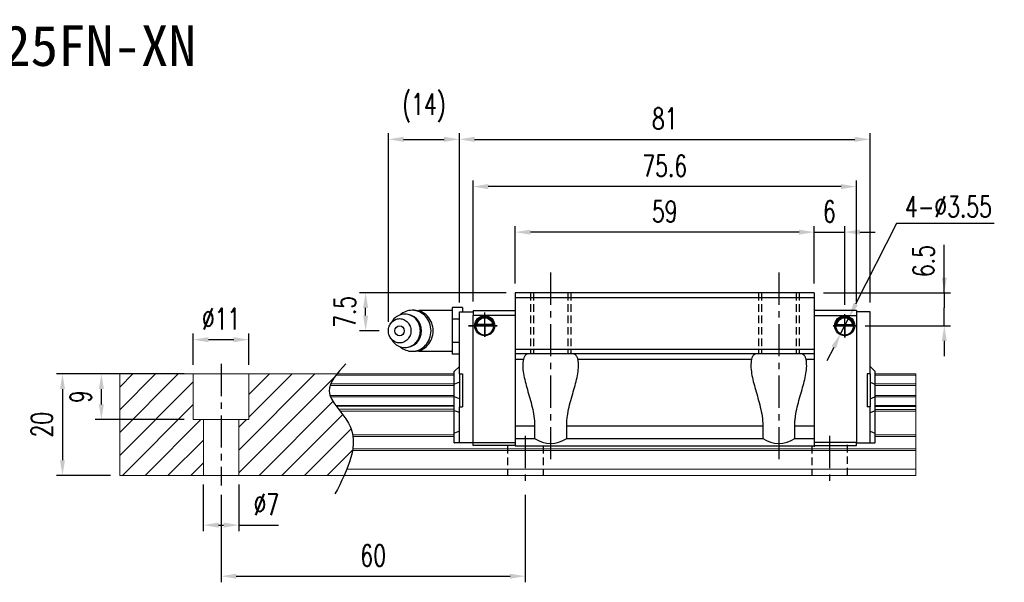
# Model space of a CAD drawing. Header units: millimetres. Extents: x 28 to 364, y 365 to 615.
# Tile 3 of 3: x 170 to 364, y 365 to 476. Entities that reach past the tile are written whole.
import ezdxf
from ezdxf.enums import TextEntityAlignment as Align

# ---------------------------------------------------------------- set-up
doc = ezdxf.new("R2010")
doc.units = ezdxf.units.MM
doc.header["$PDSIZE"] = -1
doc.linetypes.add('CENTER', pattern=[10.16, 6.35, -1.27, 1.27, -1.27])
doc.linetypes.add('DASHED', pattern=[0.75, 0.5, -0.25])
for name, color, linetype in [('2', 7, 'Continuous'), ('CHA', 7, 'Continuous'), ('CL', 1, 'CENTER'), ('DIM', 4, 'Continuous'), ('HID', 2, 'DASHED'), ('OUT', 3, 'Continuous')]:
    doc.layers.add(name, color=color, linetype=linetype)
doc.styles.add('DIM-7', font='SIMPLEX.shx', dxfattribs={"width": 0.7, "bigfont": 'chineset.shx'})
doc.styles.add('T', font='kaiu.ttf')
doc.dimstyles.new('CNS', dxfattribs={"dimtxt": 3.5, "dimasz": 2.5, "dimexe": 1, "dimexo": 1.5, "dimgap": 0.09, "dimtad": 0, "dimdsep": 46, "dimtxsty": 'DIM-7', "dimcen": 0.09, "dimclrd": 1, "dimclre": 1, "dimclrt": 4, "dimadec": 0, "dimazin": 0, "dimtfac": 1, "dimtix": 1, "dimtmove": 2, "dimatfit": 3, "dimfxl": 1, "dimtvp": 0.971429, "dimtolj": 1, "dimarcsym": 0})
doc.dimstyles.new('CNSx1 (指線專用)', dxfattribs={"dimscale": 0.8, "dimtxt": 3.5, "dimasz": 2.5, "dimexe": 1, "dimexo": 1.5, "dimgap": 1, "dimtad": 1, "dimtih": 1, "dimtoh": 1, "dimdsep": 46, "dimtxsty": 'DIM-7', "dimcen": 0.09, "dimclrd": 256, "dimclre": 256, "dimclrt": 4, "dimadec": 0, "dimazin": 0, "dimtfac": 1, "dimtix": 1, "dimtmove": 1, "dimatfit": 3, "dimfxl": 1, "dimtvp": 0.971429, "dimtolj": 1, "dimarcsym": 0})

# ---------------------------------------------------------------- blocks, each defined once
blk = doc.blocks.new('*D13')
at = {"layer": 'DEFPOINTS', "color": 0}
for p in [(204.42, 413.12), (204.42, 406.37), (215.42, 406.37)]:
    blk.add_point(p, dxfattribs=at)
at = {"layer": 'DIM', "color": 7, "lineweight": -2}
for p, q in [((204.42, 408.17), (204.42, 414.32)), ((215.42, 408.17), (215.42, 414.32)), ((212.42, 413.12), (207.42, 413.12))]:
    blk.add_line(p, q, dxfattribs=at)
at = {"layer": 'DIM', "color": 7}
for points in [[(207.42, 413.62), (207.42, 412.62), (204.42, 413.12)], [(212.42, 413.62), (212.42, 412.62), (215.42, 413.12)]]:
    blk.add_solid(points, dxfattribs=at)
at = {"layer": 'DIM', "color": 7, "insert": (209.92, 417.2), "char_height": 4.2, "attachment_point": 5, "style": 'DIM-7'}
blk.add_mtext('\\A1;%%C11', dxfattribs=at)
blk = doc.blocks.new('*D14')
at = {"layer": 'DEFPOINTS', "color": 0}
for p in [(206.42, 386.37), (213.42, 386.37), (213.42, 376.57)]:
    blk.add_point(p, dxfattribs=at)
at = {"layer": 'DIM', "color": 7, "lineweight": -2}
for p, q in [((206.42, 384.57), (206.42, 375.37)), ((213.42, 384.57), (213.42, 375.37)), ((209.42, 376.57), (210.42, 376.57)), ((213.42, 376.57), (221.26, 376.57))]:
    blk.add_line(p, q, dxfattribs=at)
at = {"layer": 'DIM', "color": 7}
for points in [[(209.42, 377.07), (209.42, 376.07), (206.42, 376.57)], [(210.42, 377.07), (210.42, 376.07), (213.42, 376.57)]]:
    blk.add_solid(points, dxfattribs=at)
at = {"layer": 'DIM', "color": 7, "insert": (218.84, 380.65), "char_height": 4.2, "attachment_point": 5, "style": 'DIM-7'}
blk.add_mtext('\\A1;%%C7', dxfattribs=at)
blk = doc.blocks.new('*D15')
at = {"layer": 'DEFPOINTS', "color": 0}
for p in [(186.31, 406.37), (204.42, 406.37), (204.42, 397.37)]:
    blk.add_point(p, dxfattribs=at)
at = {"layer": 'DIM', "color": 7, "lineweight": -2}
for p, q in [((202.62, 406.37), (185.11, 406.37)), ((186.31, 400.37), (186.31, 403.37)), ((202.62, 397.37), (185.11, 397.37))]:
    blk.add_line(p, q, dxfattribs=at)
at = {"layer": 'DIM', "color": 7}
for points in [[(185.81, 403.37), (186.81, 403.37), (186.31, 406.37)], [(185.81, 400.37), (186.81, 400.37), (186.31, 397.37)]]:
    blk.add_solid(points, dxfattribs=at)
at = {"layer": 'DIM', "color": 7, "insert": (182.23, 401.87), "char_height": 4.2, "attachment_point": 5, "rotation": 90, "style": 'DIM-7'}
blk.add_mtext('\\A1;9', dxfattribs=at)
blk = doc.blocks.new('*D16')
at = {"layer": 'DEFPOINTS', "color": 0}
for p in [(209.92, 384.37), (269.92, 384.37), (269.92, 366.5)]:
    blk.add_point(p, dxfattribs=at)
at = {"layer": 'DIM', "color": 7, "lineweight": -2}
for p, q in [((209.92, 382.57), (209.92, 365.3)), ((269.92, 382.57), (269.92, 365.3)), ((212.92, 366.5), (266.92, 366.5))]:
    blk.add_line(p, q, dxfattribs=at)
at = {"layer": 'DIM', "color": 7}
for points in [[(212.92, 367), (212.92, 366), (209.92, 366.5)], [(266.92, 367), (266.92, 366), (269.92, 366.5)]]:
    blk.add_solid(points, dxfattribs=at)
at = {"layer": 'DIM', "color": 7, "insert": (239.92, 370.58), "char_height": 4.2, "attachment_point": 5, "style": 'DIM-7'}
blk.add_mtext('\\A1;60', dxfattribs=at)
blk = doc.blocks.new('*D11')
at = {"layer": 'DEFPOINTS', "color": 0}
for p in [(267.92, 434.32), (267.92, 422.37), (326.92, 422.37)]:
    blk.add_point(p, dxfattribs=at)
at = {"layer": 'DIM', "color": 7, "lineweight": -2}
for p, q in [((267.92, 424.17), (267.92, 435.52)), ((326.92, 424.17), (326.92, 435.52)), ((323.92, 434.32), (270.92, 434.32))]:
    blk.add_line(p, q, dxfattribs=at)
at = {"layer": 'DIM', "color": 7}
for points in [[(270.92, 434.82), (270.92, 433.82), (267.92, 434.32)], [(323.92, 434.82), (323.92, 433.82), (326.92, 434.32)]]:
    blk.add_solid(points, dxfattribs=at)
at = {"layer": 'DIM', "color": 7, "insert": (297.42, 438.4), "char_height": 4.2, "attachment_point": 5, "style": 'DIM-7'}
blk.add_mtext('\\A1;59', dxfattribs=at)
blk = doc.blocks.new('*D18')
at = {"layer": 'DEFPOINTS', "color": 0}
for p in [(259.62, 443.29), (259.62, 418.87), (335.22, 418.87)]:
    blk.add_point(p, dxfattribs=at)
at = {"layer": 'DIM', "color": 7, "lineweight": -2}
for p, q in [((259.62, 420.67), (259.62, 444.49)), ((332.22, 443.29), (262.62, 443.29)), ((335.22, 420.67), (335.22, 444.49))]:
    blk.add_line(p, q, dxfattribs=at)
at = {"layer": 'DIM', "color": 7}
for points in [[(262.62, 443.79), (262.62, 442.79), (259.62, 443.29)], [(332.22, 443.79), (332.22, 442.79), (335.22, 443.29)]]:
    blk.add_solid(points, dxfattribs=at)
at = {"layer": 'DIM', "color": 7, "insert": (297.42, 447.37), "char_height": 4.2, "attachment_point": 5, "style": 'DIM-7'}
blk.add_mtext('\\A1;75.6', dxfattribs=at)
blk = doc.blocks.new('*D20')
at = {"layer": 'DEFPOINTS', "color": 0}
for p in [(326.92, 422.37), (335.14, 415.87), (352.57, 415.87)]:
    blk.add_point(p, dxfattribs=at)
at = {"layer": 'DIM', "color": 7, "lineweight": -2}
for p, q in [((352.57, 422.37), (352.57, 431.81)), ((352.57, 425.37), (352.57, 428.37)), ((328.72, 422.37), (353.77, 422.37)), ((352.57, 422.37), (352.57, 419.37)), ((352.57, 418.87), (352.57, 419.37)), ((352.57, 415.87), (352.57, 418.87)), ((336.94, 415.87), (353.77, 415.87)), ((352.57, 412.87), (352.57, 409.87))]:
    blk.add_line(p, q, dxfattribs=at)
at = {"layer": 'DIM', "color": 7}
for points in [[(352.07, 425.37), (353.07, 425.37), (352.57, 422.37)], [(352.07, 412.87), (353.07, 412.87), (352.57, 415.87)]]:
    blk.add_solid(points, dxfattribs=at)
at = {"layer": 'DIM', "color": 7, "insert": (348.49, 428.62), "char_height": 4.2, "attachment_point": 5, "rotation": 90, "style": 'DIM-7'}
blk.add_mtext('\\A1;6.5', dxfattribs=at)
blk = doc.blocks.new('*D21')
at = {"layer": 'DEFPOINTS', "color": 0}
for p in [(189.92, 406.37), (178.64, 386.37), (189.92, 386.37)]:
    blk.add_point(p, dxfattribs=at)
at = {"layer": 'DIM', "color": 7, "lineweight": -2}
for p, q in [((188.12, 406.37), (177.44, 406.37)), ((178.64, 403.37), (178.64, 389.37)), ((188.12, 386.37), (177.44, 386.37))]:
    blk.add_line(p, q, dxfattribs=at)
at = {"layer": 'DIM', "color": 7}
for points in [[(178.14, 403.37), (179.14, 403.37), (178.64, 406.37)], [(178.14, 389.37), (179.14, 389.37), (178.64, 386.37)]]:
    blk.add_solid(points, dxfattribs=at)
at = {"layer": 'DIM', "color": 7, "insert": (174.56, 396.37), "char_height": 4.2, "attachment_point": 5, "rotation": 90, "style": 'DIM-7'}
blk.add_mtext('\\A1;20', dxfattribs=at)
blk = doc.blocks.new('*D12')
at = {"layer": 'DEFPOINTS', "color": 0}
for p in [(337.92, 452.61), (256.92, 418.62), (337.92, 418.62)]:
    blk.add_point(p, dxfattribs=at)
at = {"layer": 'DIM', "color": 7, "lineweight": -2}
for p, q in [((256.92, 420.42), (256.92, 453.81)), ((259.92, 452.61), (334.92, 452.61)), ((337.92, 420.42), (337.92, 453.81))]:
    blk.add_line(p, q, dxfattribs=at)
at = {"layer": 'DIM', "color": 7}
for points in [[(259.92, 453.11), (259.92, 452.11), (256.92, 452.61)], [(334.92, 453.11), (334.92, 452.11), (337.92, 452.61)]]:
    blk.add_solid(points, dxfattribs=at)
at = {"layer": 'DIM', "color": 7, "insert": (297.42, 456.69), "char_height": 4.2, "attachment_point": 5, "style": 'DIM-7'}
blk.add_mtext('\\A1;81', dxfattribs=at)
blk = doc.blocks.new('*D37')
at = {"layer": 'DEFPOINTS', "color": 0}
for p in [(238.43, 422.37), (267.92, 422.37), (242.92, 414.87)]:
    blk.add_point(p, dxfattribs=at)
at = {"layer": 'DIM', "color": 7, "lineweight": -2}
for p, q in [((266.12, 422.37), (237.23, 422.37)), ((238.43, 417.87), (238.43, 419.37)), ((241.12, 414.87), (237.23, 414.87))]:
    blk.add_line(p, q, dxfattribs=at)
at = {"layer": 'DIM', "color": 7}
for points in [[(237.93, 419.37), (238.93, 419.37), (238.43, 422.37)], [(237.93, 417.87), (238.93, 417.87), (238.43, 414.87)]]:
    blk.add_solid(points, dxfattribs=at)
at = {"layer": 'DIM', "color": 7, "insert": (234.35, 418.62), "char_height": 4.2, "attachment_point": 5, "rotation": 90, "style": 'DIM-7'}
blk.add_mtext('\\A1;7.5', dxfattribs=at)
blk = doc.blocks.new('*D38')
at = {"layer": 'DEFPOINTS', "color": 0}
for p in [(256.92, 452.61), (256.92, 418.62), (242.92, 414.87)]:
    blk.add_point(p, dxfattribs=at)
at = {"layer": 'DIM', "color": 7, "lineweight": -2}
for p, q in [((242.92, 416.67), (242.92, 453.81)), ((245.92, 452.61), (253.92, 452.61)), ((256.92, 420.42), (256.92, 453.81))]:
    blk.add_line(p, q, dxfattribs=at)
at = {"layer": 'DIM', "color": 7}
for points in [[(245.92, 453.11), (245.92, 452.11), (242.92, 452.61)], [(253.92, 453.11), (253.92, 452.11), (256.92, 452.61)]]:
    blk.add_solid(points, dxfattribs=at)
at = {"layer": 'DIM', "color": 7, "insert": (249.92, 458.82), "char_height": 4.2, "attachment_point": 5, "style": 'DIM-7'}
blk.add_mtext('\\A1;(14)', dxfattribs=at)
blk = doc.blocks.new('*D54')
at = {"layer": 'DEFPOINTS', "color": 0}
for p in [(332.92, 434.32), (326.92, 422.37), (332.92, 418.16)]:
    blk.add_point(p, dxfattribs=at)
at = {"layer": 'DIM', "color": 7, "lineweight": -2}
for p, q in [((326.92, 424.17), (326.92, 435.52)), ((332.92, 419.96), (332.92, 435.52)), ((323.92, 434.32), (320.92, 434.32)), ((326.92, 434.32), (332.92, 434.32)), ((335.92, 434.32), (338.92, 434.32))]:
    blk.add_line(p, q, dxfattribs=at)
at = {"layer": 'DIM', "color": 7}
for points in [[(323.92, 434.82), (323.92, 433.82), (326.92, 434.32)], [(335.92, 434.82), (335.92, 433.82), (332.92, 434.32)]]:
    blk.add_solid(points, dxfattribs=at)
at = {"layer": 'DIM', "color": 7, "insert": (329.92, 438.4), "char_height": 4.2, "attachment_point": 5, "style": 'DIM-7'}
blk.add_mtext('\\A1;6', dxfattribs=at)
blk = doc.blocks.new('*D56')
at = {"layer": 'DEFPOINTS', "color": 0}
for p in [(333.73, 417.45), (332.12, 414.28)]:
    blk.add_point(p, dxfattribs=at)
at = {"layer": 'DIM', "color": 0, "lineweight": -2}
for p, q in [((343.16, 436.04), (335.08, 420.13)), ((362.42, 436.04), (343.16, 436.04)), ((332.12, 414.28), (333.73, 417.45)), ((330.76, 411.61), (329.41, 408.93))]:
    blk.add_line(p, q, dxfattribs=at)
at = {"layer": 'DIM', "color": 0}
for points in [[(334.64, 420.35), (335.53, 419.9), (333.73, 417.45)], [(330.32, 411.84), (331.21, 411.38), (332.12, 414.28)]]:
    blk.add_solid(points, dxfattribs=at)
at = {"layer": 'DIM', "color": 0, "insert": (353.39, 439.34), "char_height": 4.2, "attachment_point": 5, "style": 'DIM-7'}
blk.add_mtext('\\A1;4-∅3.55', dxfattribs=at)

msp = doc.modelspace()

# ---------------------------------------------------------------- linework, layer by layer
at = {"layer": '2', "color": 0, "linetype": 'Continuous'}
for p, q in [((257.524, 419.485), (255.524, 419.485)), ((255.524, 419.485), (255.524, 418.331)), ((257.524, 419.485), (257.524, 418.617)), ((248.013, 418.908), (247.598, 418.908)), ((255.524, 418.867), (249.141, 418.867)), ((255.524, 418.331), (255.524, 417.176)), ((256.924, 418.471), (256.924, 418.617)), ((256.924, 418.617), (259.624, 418.617)), ((256.924, 417.263), (256.924, 418.471)), ((259.624, 418.867), (267.923, 418.867)), ((259.624, 418.867), (259.624, 417.867)), ((267.924, 417.867), (259.624, 417.867)), ((259.624, 392.232), (259.624, 417.867)), ((335.224, 418.867), (326.924, 418.867)), ((326.924, 417.867), (335.224, 417.867)), ((335.224, 418.867), (335.224, 417.867)), ((335.224, 418.617), (335.224, 418.471)), ((337.924, 418.617), (335.224, 418.617)), ((335.224, 418.617), (335.224, 417.117)), ((335.224, 418.471), (335.224, 417.263)), ((335.224, 417.867), (335.224, 392.867)), ((337.924, 418.471), (337.924, 418.617)), ((337.924, 417.263), (337.924, 418.471)), ((243.72, 416.825), (243.356, 416.291)), ((256.924, 417.176), (255.524, 417.176)), ((255.524, 417.176), (255.524, 414.867)), ((256.924, 416.91), (256.924, 417.263)), ((256.924, 406.367), (256.924, 416.91)), ((260.149, 415.917), (263.698, 415.917)), ((263.555, 416.05), (260.292, 416.05)), ((263.479, 416.117), (260.369, 416.117)), ((334.698, 415.917), (331.149, 415.917)), ((331.292, 416.05), (334.555, 416.05)), ((331.369, 416.117), (334.479, 416.117)), ((335.224, 417.263), (335.224, 416.91)), ((337.924, 416.91), (337.924, 417.263)), ((337.924, 406.367), (337.924, 416.91)), ((255.524, 414.867), (255.524, 412.557)), ((243.356, 413.442), (243.72, 412.908)), ((256.924, 412.557), (255.524, 412.557)), ((255.524, 412.557), (255.524, 411.403)), ((247.598, 410.825), (248.013, 410.825)), ((249.141, 410.867), (255.524, 410.867)), ((255.524, 411.403), (255.524, 410.248)), ((256.924, 410.248), (255.524, 410.248)), ((256.924, 407.867), (255.974, 406.917)), ((337.924, 407.867), (338.874, 406.917)), ((255.924, 406.867), (255.974, 406.917)), ((255.924, 404.363), (255.924, 406.867)), ((256.924, 406.367), (256.924, 399.867)), ((256.924, 406.367), (257.524, 406.367)), ((257.524, 406.367), (257.524, 399.867)), ((337.324, 406.367), (337.324, 399.867)), ((337.924, 406.367), (337.324, 406.367)), ((337.924, 406.367), (337.924, 399.867)), ((338.924, 406.867), (338.874, 406.917)), ((338.924, 404.363), (338.924, 406.867)), ((255.924, 404.363), (255.974, 404.383)), ((255.924, 401.87), (255.924, 404.363)), ((256.924, 404.757), (255.974, 404.383)), ((337.924, 404.757), (338.874, 404.383)), ((338.924, 404.363), (338.874, 404.383)), ((338.924, 401.87), (338.924, 404.363)), ((255.924, 399.136), (255.924, 401.87)), ((255.924, 401.87), (255.974, 401.851)), ((256.924, 401.477), (255.974, 401.851)), ((337.924, 401.477), (338.874, 401.851)), ((338.924, 401.87), (338.874, 401.851)), ((338.924, 399.136), (338.924, 401.87)), ((255.924, 394.657), (255.924, 399.136)), ((255.924, 399.136), (255.974, 399.116)), ((256.924, 398.742), (255.974, 399.116)), ((256.924, 399.867), (257.524, 399.867)), ((256.924, 394.324), (256.924, 399.867)), ((337.924, 399.867), (337.324, 399.867)), ((337.924, 394.324), (337.924, 399.867)), ((337.924, 398.742), (338.874, 399.116)), ((338.924, 399.136), (338.874, 399.116)), ((338.924, 394.657), (338.924, 399.136)), ((255.924, 394.657), (255.974, 394.678)), ((255.924, 392.767), (255.924, 394.657)), ((256.924, 395.071), (255.974, 394.678)), ((256.924, 393.971), (256.924, 394.324)), ((337.924, 395.071), (338.874, 394.678)), ((337.924, 393.971), (337.924, 394.324)), ((338.924, 394.657), (338.874, 394.678)), ((338.924, 392.767), (338.924, 394.657)), ((255.924, 392.767), (255.974, 392.767)), ((256.924, 392.767), (255.974, 392.767)), ((256.924, 392.913), (256.924, 393.971)), ((256.924, 392.767), (256.924, 392.913)), ((259.624, 392.767), (256.924, 392.767)), ((259.624, 392.867), (267.924, 392.867)), ((335.224, 392.867), (326.924, 392.867)), ((335.224, 392.767), (335.224, 392.913)), ((335.224, 392.367), (335.224, 392.867)), ((335.224, 392.767), (337.924, 392.767)), ((335.224, 392.232), (335.224, 392.367)), ((337.924, 392.913), (337.924, 393.971)), ((337.924, 392.767), (337.924, 392.913)), ((337.924, 392.767), (338.874, 392.767)), ((338.924, 392.767), (338.874, 392.767)), ((267.924, 392.232), (259.624, 392.232)), ((267.924, 392.232), (259.624, 392.232)), ((326.924, 392.232), (335.224, 392.232))]:
    msp.add_line(p, q, dxfattribs=at)
for centre, radius, start, end in [((246.174, 414.867), 3.3, 270, 89.84908), ((249.141, 414.867), 4, 89.99998, 93.25686), ((261.924, 415.867), 1.775, 90, 270), ((261.924, 415.867), 1.775, 270, 90), ((332.924, 415.867), 1.775, 90, 270), ((332.924, 415.867), 1.775, 270, 90), ((249.141, 414.867), 4, 266.21721, 270.00002)]:
    msp.add_arc(centre, radius, start, end, dxfattribs=at)
at = {"layer": '2', "color": 0, "linetype": 'Continuous', "extrusion": (0, 0, -1)}
for centre, radius, start, end in [((-261.924, 415.867), 1.975, 270, 90), ((-261.924, 415.867), 1.975, 90, 270), ((-332.924, 415.867), 1.975, 270, 90), ((-332.924, 415.867), 1.975, 90, 270), ((-261.924, 415.867), 1.575, 9.1332, 90), ((-261.924, 415.867), 1.575, 90, 170.8668), ((-332.924, 415.867), 1.575, 9.1332, 90), ((-332.924, 415.867), 1.575, 90, 170.8668)]:
    msp.add_arc(centre, radius, start, end, dxfattribs=at)
at = {"layer": '2', "color": 0, "linetype": 'Continuous'}
msp.add_ellipse((245.141, 414.867), major_axis=(0, -1), ratio=0.9238797, dxfattribs=at)
for points, knots in [([(243.722, 412.908), (243.812, 412.775), (243.911, 412.65), (244.583, 411.922), (245.376, 411.567), (246.972, 411.567), (247.766, 411.922), (248.894, 413.144), (249.223, 414.003), (249.223, 415.731), (248.894, 416.589), (247.766, 417.811), (246.972, 418.167), (245.376, 418.167), (244.583, 417.811), (243.911, 417.084), (243.812, 416.958), (243.722, 416.825)], [0, 0, 0, 0, 0.0298911, 0.0298911, 0.1865941, 0.1865941, 0.343297, 0.343297, 0.5, 0.5, 0.656703, 0.656703, 0.8134059, 0.8134059, 0.9701089, 0.9701089, 1, 1, 1, 1]), ([(245.259, 411.717), (245.917, 411.149), (246.755, 410.825), (248.575, 410.825), (249.547, 411.261), (250.929, 412.757), (251.332, 413.809), (251.332, 415.925), (250.929, 416.976), (249.547, 418.473), (248.575, 418.908), (246.755, 418.908), (245.917, 418.584), (245.259, 418.016)], [0, 0, 0, 0, 0.150594, 0.150594, 0.325297, 0.325297, 0.5, 0.5, 0.674703, 0.674703, 0.849406, 0.849406, 1, 1, 1, 1]), ([(248.013, 410.825), (248.99, 410.825), (249.962, 411.261), (251.344, 412.757), (251.746, 413.809), (251.746, 415.925), (251.344, 416.976), (249.962, 418.473), (248.99, 418.908), (248.013, 418.908)], [0, 0, 0, 0, 0.25, 0.25, 0.5, 0.5, 0.75, 0.75, 1, 1, 1, 1]), ([(242.924, 414.867), (242.923, 414.709), (242.952, 414.396), (243.079, 413.942), (243.285, 413.525), (243.563, 413.159), (243.901, 412.858), (244.287, 412.635), (244.706, 412.498), (245.141, 412.451), (245.576, 412.498), (245.995, 412.635), (246.381, 412.858), (246.719, 413.159), (246.996, 413.525), (247.203, 413.942), (247.33, 414.395), (247.373, 414.867), (247.33, 415.338), (247.203, 415.791), (246.996, 416.209), (246.719, 416.575), (246.381, 416.875), (245.995, 417.098), (245.576, 417.236), (245.141, 417.282), (244.706, 417.236), (244.287, 417.098), (243.901, 416.875), (243.563, 416.575), (243.285, 416.208), (243.011, 415.654), (242.924, 415.18), (242.924, 414.867)], [0, 0, 0, 0, 0.0312594, 0.0625188, 0.0937782, 0.1250376, 0.156297, 0.1875564, 0.2188159, 0.2500753, 0.2813347, 0.3125941, 0.3438535, 0.3751129, 0.4063723, 0.4376317, 0.4688911, 0.5001505, 0.5314099, 0.5626693, 0.5939287, 0.6251882, 0.6564476, 0.687707, 0.7189664, 0.7502258, 0.7814852, 0.8127446, 0.844004, 0.8752634, 0.9065228, 0.9377822, 1, 1, 1, 1]), ([(260.292, 416.05), (260.308, 416.126), (260.33, 416.216), (260.393, 416.405), (260.436, 416.507), (260.541, 416.703), (260.604, 416.799), (260.776, 417.01), (260.895, 417.121), (261.154, 417.302), (261.299, 417.374), (261.601, 417.472), (261.763, 417.498), (261.924, 417.498)], [0, 0, 0, 0, 0.1376864, 0.1376864, 0.275472, 0.275472, 0.4123557, 0.4123557, 0.6064308, 0.6064308, 0.8046387, 0.8046387, 1, 1, 1, 1]), ([(261.924, 417.498), (262.075, 417.498), (262.227, 417.475), (262.545, 417.378), (262.71, 417.294), (262.981, 417.096), (263.094, 416.986), (263.266, 416.766), (263.333, 416.659), (263.439, 416.445), (263.48, 416.335), (263.529, 416.169), (263.544, 416.106), (263.555, 416.05)], [0, 0, 0, 0, 0.1837975, 0.1837975, 0.4104893, 0.4104893, 0.6000274, 0.6000274, 0.749109, 0.749109, 0.8991923, 0.8991923, 1, 1, 1, 1]), ([(332.924, 417.498), (332.773, 417.498), (332.62, 417.475), (332.303, 417.378), (332.137, 417.294), (331.867, 417.096), (331.753, 416.986), (331.581, 416.766), (331.514, 416.659), (331.408, 416.445), (331.367, 416.335), (331.318, 416.169), (331.303, 416.106), (331.292, 416.05)], [0, 0, 0, 0, 0.1837975, 0.1837975, 0.4104893, 0.4104893, 0.6000274, 0.6000274, 0.749109, 0.749109, 0.8991923, 0.8991923, 1, 1, 1, 1]), ([(334.555, 416.05), (334.54, 416.126), (334.517, 416.216), (334.454, 416.405), (334.411, 416.507), (334.306, 416.703), (334.243, 416.799), (334.071, 417.01), (333.952, 417.121), (333.693, 417.302), (333.548, 417.374), (333.246, 417.472), (333.084, 417.498), (332.924, 417.498)], [0, 0, 0, 0, 0.1376864, 0.1376864, 0.275472, 0.275472, 0.4123557, 0.4123557, 0.6064308, 0.6064308, 0.8046387, 0.8046387, 1, 1, 1, 1])]:
    msp.add_open_spline(points, degree=3, knots=knots, dxfattribs=at)
for points in [[(260.292, 416.05), (260.317, 416.072), (260.343, 416.095), (260.369, 416.117)], [(263.479, 416.117), (263.504, 416.095), (263.53, 416.072), (263.555, 416.05)], [(331.369, 416.117), (331.343, 416.095), (331.317, 416.072), (331.292, 416.05)], [(334.555, 416.05), (334.53, 416.072), (334.504, 416.095), (334.479, 416.117)]]:
    msp.add_open_spline(points, degree=3, dxfattribs=at)
at = {"layer": 'CL', "color": 0}
for p, q in [((274.924, 426.367), (274.924, 389.045)), ((319.924, 426.367), (319.924, 389.045)), ((261.924, 413.685), (261.924, 418.511)), ((332.924, 413.519), (332.924, 418.165)), ((264.397, 415.867), (258.709, 415.867)), ((258.709, 415.867), (261.924, 415.867)), ((261.924, 415.867), (264.397, 415.867)), ((261.924, 415.867), (261.924, 413.685)), ((335.136, 415.867), (330.636, 415.867)), ((330.636, 415.867), (332.924, 415.867)), ((209.924, 408.367), (209.924, 384.367)), ((269.924, 394.167), (269.924, 384.367)), ((329.924, 394.167), (329.924, 384.367))]:
    msp.add_line(p, q, dxfattribs=at)
at = {"layer": 'DIM', "color": 0}
for p, q in [((332.924, 415.867), (335.136, 415.867)), ((332.924, 415.867), (332.924, 413.519)), ((189.924, 403.787), (192.503, 406.367)), ((189.924, 399.297), (196.993, 406.367)), ((189.924, 394.807), (201.483, 406.367)), ((213.424, 391.366), (228.424, 406.367)), ((215.424, 402.346), (219.444, 406.367)), ((215.424, 397.856), (223.934, 406.367)), ((189.924, 390.317), (204.424, 404.817)), ((213.424, 386.876), (232.29, 405.743)), ((190.463, 386.367), (204.424, 400.327)), ((217.404, 386.367), (231.983, 400.945)), ((221.894, 386.367), (233.907, 398.379)), ((194.954, 386.367), (205.954, 397.367)), ((213.424, 395.856), (214.934, 397.367)), ((226.385, 386.367), (235.571, 395.553)), ((199.444, 386.367), (206.424, 393.346)), ((230.875, 386.367), (235.86, 391.352)), ((203.934, 386.367), (206.424, 388.856))]:
    msp.add_line(p, q, dxfattribs=at)
msp.add_open_spline([(234.524, 408.329), (232.843, 406.538), (229.185, 402.642), (238.71, 394.958), (234.895, 387.572), (232.382, 382.708)], degree=3, knots=[0, 0, 0, 0, 6.2737393, 13.647637, 27.8750855, 27.8750855, 27.8750855, 27.8750855], dxfattribs=at)
at = {"layer": 'HID', "color": 0, "ltscale": 3}
for p, q in [((270.924, 422.367), (270.924, 410.367)), ((271.524, 422.367), (271.524, 410.367)), ((278.324, 422.367), (278.324, 410.367)), ((278.924, 422.367), (278.924, 410.367)), ((315.924, 422.367), (315.924, 410.367)), ((316.524, 422.367), (316.524, 410.367)), ((323.324, 422.367), (323.324, 410.367)), ((323.924, 422.367), (323.924, 410.367)), ((333.424, 392.367), (333.424, 386.367)), ((266.424, 392.167), (266.424, 386.367)), ((273.424, 392.167), (273.424, 386.367)), ((326.424, 392.167), (326.424, 386.367))]:
    msp.add_line(p, q, dxfattribs=at)
at = {"layer": 'OUT', "color": 7}
for p, q in [((326.924, 422.367), (267.924, 422.367)), ((267.924, 422.367), (267.924, 392.167)), ((326.924, 422.367), (326.924, 392.031)), ((267.924, 421.417), (326.924, 421.417)), ((267.924, 411.267), (326.924, 411.267)), ((267.924, 410.367), (326.924, 410.367)), ((267.924, 409.281), (269.55, 409.281)), ((280.298, 409.281), (314.55, 409.281)), ((325.298, 409.281), (326.924, 409.281)), ((267.924, 396.167), (271.761, 396.167)), ((271.761, 396.167), (271.761, 393.667)), ((278.086, 393.667), (278.086, 396.167)), ((278.086, 396.167), (316.761, 396.167)), ((316.761, 396.167), (316.761, 393.667)), ((323.086, 393.667), (323.086, 396.167)), ((323.086, 396.167), (326.924, 396.167)), ((267.924, 393.667), (271.761, 393.667)), ((278.086, 393.667), (316.761, 393.667)), ((323.086, 393.667), (326.924, 393.667)), ((267.924, 392.167), (326.924, 392.167))]:
    msp.add_line(p, q, dxfattribs=at)
at = {"layer": 'OUT', "color": 0, "linetype": 'Continuous', "lineweight": 15}
for p, q in [((255.924, 406.367), (189.924, 406.367)), ((189.924, 406.367), (189.924, 386.367)), ((204.424, 397.367), (204.424, 406.367)), ((215.424, 397.367), (215.424, 406.367)), ((255.924, 406.11), (232.564, 406.11)), ((346.984, 406.36), (338.924, 406.36)), ((346.984, 406.103), (338.924, 406.103)), ((346.984, 406.367), (346.984, 386.367)), ((255.924, 404.106), (231.409, 404.106)), ((255.924, 404.401), (231.519, 404.401)), ((346.984, 404.394), (338.924, 404.394)), ((346.984, 404.099), (338.924, 404.099)), ((255.924, 402.126), (231.405, 402.126)), ((346.984, 402.119), (338.924, 402.119)), ((255.924, 401.832), (231.517, 401.832)), ((255.924, 400.151), (232.526, 400.151)), ((346.984, 401.824), (338.924, 401.824)), ((346.984, 400.144), (338.924, 400.144)), ((255.924, 399.987), (232.648, 399.987)), ((255.924, 399.393), (233.107, 399.393)), ((255.924, 399.04), (233.387, 399.04)), ((346.984, 399.98), (338.924, 399.98)), ((346.984, 399.386), (338.924, 399.386)), ((346.984, 399.032), (338.924, 399.032)), ((215.424, 397.367), (204.424, 397.367)), ((206.424, 397.367), (206.424, 386.367)), ((213.424, 397.367), (213.424, 386.367)), ((255.924, 394.374), (235.878, 394.374)), ((346.984, 394.367), (338.924, 394.367)), ((255.924, 394.02), (235.932, 394.02)), ((346.984, 394.013), (338.924, 394.013)), ((346.984, 391.26), (235.844, 391.26)), ((346.984, 391.613), (235.899, 391.613)), ((346.984, 387.567), (234.722, 387.567)), ((346.984, 386.367), (189.924, 386.367))]:
    msp.add_line(p, q, dxfattribs=at)
at = {"layer": 'OUT', "color": 7}
for centre in [(274.924, 398.167), (319.924, 398.167)]:
    msp.add_arc(centre, 5.5, 234.9032, 305.0968, dxfattribs=at)
for points, knots in [([(271.056, 410.367), (270.955, 410.367), (270.858, 410.363), (270.671, 410.346), (270.581, 410.333), (270.328, 410.277), (270.181, 410.218), (269.99, 410.087), (269.931, 410.036), (269.827, 409.922), (269.781, 409.858), (269.657, 409.646), (269.594, 409.474), (269.55, 409.281)], [0, 0, 0, 0, 0.125, 0.125, 0.25, 0.25, 0.5, 0.5, 0.625, 0.625, 0.75, 0.75, 1, 1, 1, 1]), ([(280.298, 409.281), (280.275, 409.378), (280.248, 409.47), (280.185, 409.639), (280.149, 409.716), (280.067, 409.857), (280.021, 409.921), (279.916, 410.035), (279.858, 410.086), (279.668, 410.217), (279.52, 410.276), (279.182, 410.352), (278.994, 410.367), (278.791, 410.367)], [0, 0, 0, 0, 0.125, 0.125, 0.25, 0.25, 0.375, 0.375, 0.5, 0.5, 0.75, 0.75, 1, 1, 1, 1]), ([(316.056, 410.367), (315.955, 410.367), (315.858, 410.363), (315.671, 410.346), (315.581, 410.333), (315.328, 410.277), (315.181, 410.218), (314.99, 410.087), (314.931, 410.036), (314.827, 409.922), (314.781, 409.858), (314.657, 409.646), (314.594, 409.474), (314.55, 409.281)], [0, 0, 0, 0, 0.125, 0.125, 0.25, 0.25, 0.5, 0.5, 0.625, 0.625, 0.75, 0.75, 1, 1, 1, 1]), ([(325.298, 409.281), (325.275, 409.378), (325.248, 409.47), (325.185, 409.639), (325.149, 409.716), (325.067, 409.857), (325.021, 409.921), (324.916, 410.035), (324.858, 410.086), (324.668, 410.217), (324.52, 410.276), (324.182, 410.352), (323.994, 410.367), (323.791, 410.367)], [0, 0, 0, 0, 0.125, 0.125, 0.25, 0.25, 0.375, 0.375, 0.5, 0.5, 0.75, 0.75, 1, 1, 1, 1]), ([(269.55, 409.281), (269.452, 408.86), (269.416, 408.403), (269.434, 407.458), (269.487, 406.969), (269.654, 405.957), (269.769, 405.431), (270.033, 404.365), (270.182, 403.824), (270.495, 402.723), (270.66, 402.163), (270.982, 401.019), (271.142, 400.433), (271.423, 399.241), (271.543, 398.639), (271.713, 397.417), (271.761, 396.796), (271.761, 396.167)], [0, 0, 0, 0, 0.125, 0.125, 0.25, 0.25, 0.375, 0.375, 0.5, 0.5, 0.625, 0.625, 0.75, 0.75, 0.875, 0.875, 1, 1, 1, 1]), ([(278.086, 396.167), (278.086, 396.478), (278.098, 396.794), (278.143, 397.417), (278.177, 397.726), (278.305, 398.643), (278.425, 399.245), (278.706, 400.432), (278.865, 401.021), (279.188, 402.166), (279.353, 402.726), (279.665, 403.824), (279.814, 404.363), (280.076, 405.422), (280.191, 405.945), (280.359, 406.966), (280.413, 407.457), (280.427, 408.165), (280.42, 408.396), (280.38, 408.849), (280.347, 409.07), (280.298, 409.281)], [0, 0, 0, 0, 0.0625, 0.0625, 0.125, 0.125, 0.25, 0.25, 0.375, 0.375, 0.5, 0.5, 0.625, 0.625, 0.75, 0.75, 0.875, 0.875, 0.9375, 0.9375, 1, 1, 1, 1]), ([(314.55, 409.281), (314.452, 408.86), (314.416, 408.403), (314.434, 407.458), (314.487, 406.969), (314.654, 405.957), (314.769, 405.431), (315.033, 404.365), (315.182, 403.824), (315.495, 402.723), (315.66, 402.163), (315.982, 401.019), (316.142, 400.433), (316.423, 399.241), (316.543, 398.639), (316.713, 397.417), (316.761, 396.796), (316.761, 396.167)], [0, 0, 0, 0, 0.125, 0.125, 0.25, 0.25, 0.375, 0.375, 0.5, 0.5, 0.625, 0.625, 0.75, 0.75, 0.875, 0.875, 1, 1, 1, 1]), ([(323.086, 396.167), (323.086, 396.478), (323.098, 396.794), (323.143, 397.417), (323.177, 397.726), (323.305, 398.643), (323.425, 399.245), (323.706, 400.432), (323.865, 401.021), (324.188, 402.166), (324.353, 402.726), (324.665, 403.824), (324.814, 404.363), (325.076, 405.422), (325.191, 405.945), (325.359, 406.966), (325.413, 407.457), (325.427, 408.165), (325.42, 408.396), (325.38, 408.849), (325.347, 409.07), (325.298, 409.281)], [0, 0, 0, 0, 0.0625, 0.0625, 0.125, 0.125, 0.25, 0.25, 0.375, 0.375, 0.5, 0.5, 0.625, 0.625, 0.75, 0.75, 0.875, 0.875, 0.9375, 0.9375, 1, 1, 1, 1])]:
    msp.add_open_spline(points, degree=3, knots=knots, dxfattribs=at)

# ---------------------------------------------------------------- texts
at = {"layer": 'CHA', "color": 7, "style": 'T'}
msp.add_text('TRH25FN-XN', height=8, dxfattribs=at).set_placement((177.778, 471.015), align=Align.MIDDLE)
at = {"layer": 'DIM', "color": 0, "insert": (129.95, 434.704), "char_height": 4.2, "attachment_point": 7, "style": 'DIM-7'}
msp.add_mtext('\\A1;4-M8depth12，%%C11', dxfattribs=at)

# ---------------------------------------------------------------- dimensions: what is measured, and where the dimension line sits
at = {"layer": 'DIM', "color": 0}
for base, p1, p2, text, picture, middle in [((256.924, 452.605), (242.924, 414.867), (256.924, 418.617), '(<>)', '*D38', (249.924, 458.822)), ((204.424, 413.124), (215.424, 406.367), (204.424, 406.367), '%%C<>', '*D13', (209.924, 417.204))]:
    dim = msp.add_linear_dim(base=base, p1=p1, p2=p2, text=text, dimstyle='CNS', override={"dimscale": 1.2, "dimclrd": 7, "dimclre": 7, "dimclrt": 7}, dxfattribs=at)
    dim.commit()
    dim.dimension.update_dxf_attribs({"geometry": picture, "text_midpoint": middle})
for base, p1, p2, picture, middle in [((337.924, 452.605), (256.924, 418.617), (337.924, 418.617), '*D12', (297.424, 456.685)), ((259.624, 443.289), (335.224, 418.867), (259.624, 418.867), '*D18', (297.424, 447.369)), ((267.924, 434.319), (326.924, 422.367), (267.924, 422.367), '*D11', (297.424, 438.399)), ((332.924, 434.319), (326.924, 422.367), (332.924, 418.165), '*D54', (329.924, 438.399)), ((269.924, 366.497), (209.924, 384.367), (269.924, 384.367), '*D16', (239.924, 370.577))]:
    dim = msp.add_linear_dim(base=base, p1=p1, p2=p2, dimstyle='CNS', override={"dimscale": 1.2, "dimclrd": 7, "dimclre": 7, "dimclrt": 7}, dxfattribs=at)
    dim.commit()
    dim.dimension.update_dxf_attribs({"geometry": picture, "text_midpoint": middle})
dim = msp.add_diameter_dim_2p(p1=(332.12, 414.284), p2=(333.727, 417.45), text='4-<>', dimstyle='CNSx1 (指線專用)', override={"dimscale": 1.2, "dimclrd": 0, "dimclre": 0, "dimclrt": 0}, dxfattribs=at)
dim.commit()
dim.dimension.update_dxf_attribs({"geometry": '*D56', "text_midpoint": (343.159, 436.04), "dimtype": 163})
dim = msp.add_linear_dim(base=(352.571, 415.867), p1=(326.924, 422.367), p2=(335.136, 415.867), angle=90, dimstyle='CNS', override={"dimscale": 1.2, "dimclrd": 7, "dimclre": 7, "dimclrt": 7, "dimtmove": 0}, dxfattribs=at)
dim.commit()
dim.dimension.update_dxf_attribs({"geometry": '*D20', "text_midpoint": (352.571, 428.625), "dimtype": 160})
for base, p1, p2, picture, middle in [((238.429, 422.367), (242.924, 414.867), (267.924, 422.367), '*D37', (234.349, 418.617)), ((178.644, 386.367), (189.924, 406.367), (189.924, 386.367), '*D21', (174.564, 396.367)), ((186.312, 406.367), (204.424, 397.367), (204.424, 406.367), '*D15', (182.232, 401.867))]:
    dim = msp.add_linear_dim(base=base, p1=p1, p2=p2, angle=90, dimstyle='CNS', override={"dimscale": 1.2, "dimclrd": 7, "dimclre": 7, "dimclrt": 7}, dxfattribs=at)
    dim.commit()
    dim.dimension.update_dxf_attribs({"geometry": picture, "text_midpoint": middle})
dim = msp.add_linear_dim(base=(213.424, 376.573), p1=(206.424, 386.367), p2=(213.424, 386.367), text='%%C<>', dimstyle='CNS', override={"dimscale": 1.2, "dimclrd": 7, "dimclre": 7, "dimclrt": 7, "dimtmove": 0}, dxfattribs=at)
dim.commit()
dim.dimension.update_dxf_attribs({"geometry": '*D14', "text_midpoint": (218.842, 376.573), "dimtype": 160})

doc.saveas('drawing.dxf')
